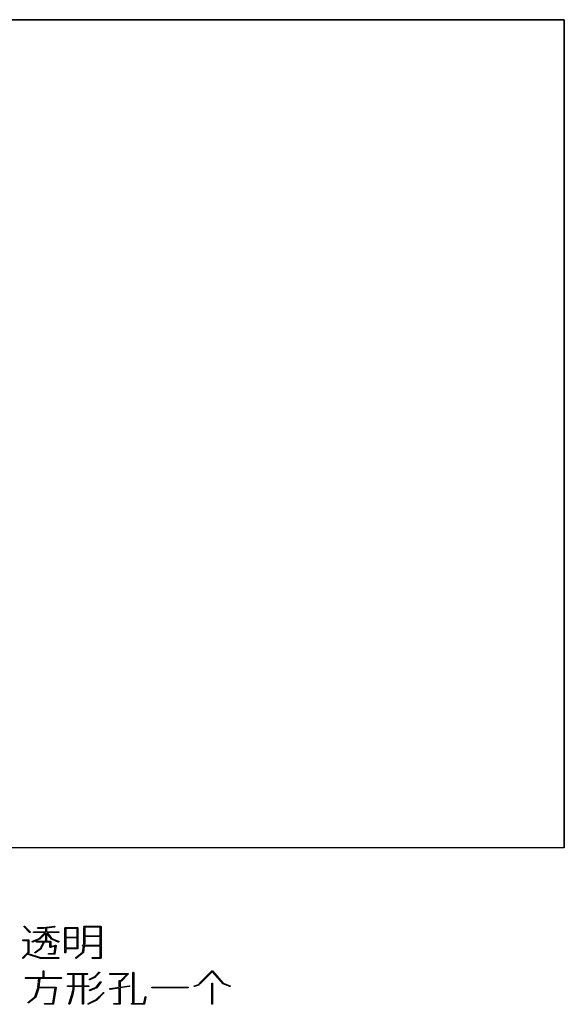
# Model space of a CAD drawing. Extents: x 20 to 216, y -192 to -20.
# Tile 11 of 11: x 121 to 216, y -192 to -20. Entities that reach past the tile are written whole.
import ezdxf

# ---------------------------------------------------------------- set-up
doc = ezdxf.new("R2010")
doc.units = 0
doc.layers.add('BLACK', color=7, linetype='CONTINUOUS')

msp = doc.modelspace()

# ---------------------------------------------------------------- linework, layer by layer
at = {"layer": 'BLACK', "linetype": 'CONTINUOUS'}
for p, q in [((20, -19.975), (216, -19.975)), ((215.975, -20.025), (20.025, -20.025)), ((215.975, -164.975), (215.975, -20.025)), ((216, -19.975), (216.009567, -19.976903)), ((216.009567, -19.976903), (216.023097, -19.990433)), ((216.023097, -19.990433), (216.025, -20)), ((216.025, -20), (216.025, -165)), ((216, -165.025), (20, -165.025)), ((20.025, -164.975), (215.975, -164.975)), ((216.009567, -165.023097), (216, -165.025)), ((216.023097, -165.009567), (216.009567, -165.023097)), ((216.025, -165), (216.023097, -165.009567)), ((121.463217, -178.839753), (121.474416, -178.812716)), ((121.463217, -178.869015), (121.463217, -178.839753)), ((121.474416, -178.896052), (121.463217, -178.869015)), ((121.474416, -178.812716), (121.495108, -178.792024)), ((121.483743, -178.907417), (121.474416, -178.896052)), ((122.436124, -179.859798), (121.483743, -178.907417)), ((121.495108, -178.792024), (121.522145, -178.780825)), ((121.522145, -178.780825), (121.551407, -178.780825)), ((121.551407, -178.780825), (121.578444, -178.792024)), ((121.578444, -178.792024), (121.589809, -178.801351)), ((121.589809, -178.801351), (122.54219, -179.753732)), ((123.84417, -179.077848), (123.855369, -179.050812)), ((123.84417, -179.107112), (123.84417, -179.077848)), ((123.855369, -179.134148), (123.84417, -179.107112)), ((123.855369, -179.050812), (123.876061, -179.03012)), ((123.876061, -179.15484), (123.855369, -179.134148)), ((123.876061, -179.03012), (123.903097, -179.018921)), ((123.903097, -179.166039), (123.876061, -179.15484)), ((123.903097, -179.018921), (123.917729, -179.01748)), ((123.917729, -179.16748), (123.903097, -179.166039)), ((123.917729, -179.01748), (124.865439, -179.01748)), ((124.87011, -179.16748), (123.917729, -179.16748)), ((124.865439, -179.01748), (126.765568, -178.779963)), ((124.874748, -179.167023), (124.87011, -179.16748)), ((124.879413, -179.166901), (124.874748, -179.167023)), ((125.2713, -179.117914), (124.879413, -179.166901)), ((125.2713, -179.731765), (125.2713, -179.117914)), ((126.784173, -178.928805), (125.4213, -179.099164)), ((125.4213, -179.099164), (125.4213, -179.731765)), ((126.765568, -178.779963), (126.780266, -178.779578)), ((126.780266, -178.779578), (126.808482, -178.787337)), ((126.798514, -178.92556), (126.784173, -178.928805)), ((126.823952, -178.911094), (126.798514, -178.92556)), ((126.808482, -178.787337), (126.831581, -178.805303)), ((126.841917, -178.887995), (126.823952, -178.911094)), ((126.831581, -178.805303), (126.846047, -178.830741)), ((126.849676, -178.859779), (126.841917, -178.887995)), ((126.846047, -178.830741), (126.849676, -178.859779)), ((128.604633, -179.09248), (128.606074, -179.077848)), ((128.604633, -183.378194), (128.604633, -179.09248)), ((128.606074, -179.077848), (128.617273, -179.050812)), ((128.617273, -179.050812), (128.637965, -179.03012)), ((128.637965, -179.03012), (128.665001, -179.018921)), ((128.665001, -179.018921), (128.679633, -179.01748)), ((128.679633, -179.01748), (130.82249, -179.01748)), ((130.74749, -179.16748), (128.754633, -179.16748)), ((128.754633, -179.16748), (128.754633, -180.684146)), ((130.74749, -180.684146), (130.74749, -179.16748)), ((130.82249, -179.01748), (130.837122, -179.018921)), ((130.837122, -179.018921), (130.864158, -179.03012)), ((130.864158, -179.03012), (130.88485, -179.050812)), ((130.88485, -179.050812), (130.896049, -179.077848)), ((130.896049, -179.077848), (130.89749, -179.09248)), ((130.89749, -179.09248), (130.89749, -182.663908)), ((131.937966, -179.09248), (131.939407, -179.077848)), ((131.937966, -181.706198), (131.937966, -179.09248)), ((131.939407, -178.839752), (131.950606, -178.812716)), ((131.939407, -178.869016), (131.939407, -178.839752)), ((131.950606, -178.896052), (131.939407, -178.869016)), ((131.939407, -179.077848), (131.950606, -179.050812)), ((131.950606, -178.812716), (131.971298, -178.792024)), ((131.971298, -178.916744), (131.950606, -178.896052)), ((131.950606, -179.050812), (131.971298, -179.03012)), ((131.971298, -178.792024), (131.998334, -178.780825)), ((131.998334, -178.927943), (131.971298, -178.916744)), ((131.971298, -179.03012), (131.998334, -179.018921)), ((131.998334, -178.780825), (132.012966, -178.779384)), ((132.012966, -178.929384), (131.998334, -178.927943)), ((131.998334, -179.018921), (132.027598, -179.018921)), ((132.012966, -178.779384), (134.870109, -178.779384)), ((134.795109, -178.929384), (132.012966, -178.929384)), ((132.027598, -179.018921), (132.054634, -179.03012)), ((132.054634, -179.03012), (132.075326, -179.050812)), ((132.075326, -179.050812), (132.086525, -179.077848)), ((132.086525, -179.077848), (132.087966, -179.09248)), ((132.087966, -179.09248), (132.087966, -180.446051)), ((134.795109, -180.446051), (134.795109, -178.929384)), ((134.870109, -178.779384), (134.884741, -178.780825)), ((134.884741, -178.780825), (134.911777, -178.792024)), ((134.911777, -178.792024), (134.932469, -178.812716)), ((134.932469, -178.812716), (134.943668, -178.839752)), ((134.943668, -178.839752), (134.945109, -178.854384)), ((134.945109, -178.854384), (134.945109, -184.330575)), ((122.447489, -179.869125), (122.436124, -179.859798)), ((122.474525, -179.880324), (122.447489, -179.869125)), ((122.503788, -179.880324), (122.474525, -179.880324)), ((122.530825, -179.869125), (122.503788, -179.880324)), ((122.551517, -179.848433), (122.530825, -179.869125)), ((122.54219, -179.753732), (122.551517, -179.765097)), ((122.551517, -179.765097), (122.562716, -179.792133)), ((122.562716, -179.821396), (122.551517, -179.848433)), ((122.562716, -179.792133), (122.562716, -179.821396)), ((122.937494, -181.403796), (124.113676, -180.933322)), ((124.183678, -181.066877), (122.993202, -181.543068)), ((123.129884, -179.792133), (123.141083, -179.765097)), ((123.129884, -179.821397), (123.129884, -179.792133)), ((123.141083, -179.848433), (123.129884, -179.821397)), ((123.141083, -179.765097), (123.161775, -179.744405)), ((123.161775, -179.869125), (123.141083, -179.848433)), ((123.161775, -179.744405), (123.188811, -179.733206)), ((123.188811, -179.880324), (123.161775, -179.869125)), ((123.188811, -179.733206), (123.203443, -179.731765)), ((123.203443, -179.881765), (123.188811, -179.880324)), ((123.203443, -179.731765), (125.2713, -179.731765)), ((125.165234, -179.881765), (123.203443, -179.881765)), ((124.113676, -180.933322), (125.165234, -179.881765)), ((124.196729, -181.060105), (124.183678, -181.066877)), ((124.197063, -181.059778), (124.196729, -181.060105)), ((124.197492, -181.059601), (124.197063, -181.059778)), ((124.208857, -181.050274), (124.197492, -181.059601)), ((125.2713, -179.987831), (124.208857, -181.050274)), ((125.2713, -181.235337), (125.2713, -179.987831)), ((125.4213, -179.731765), (127.489157, -179.731765)), ((126.240116, -181.044093), (125.4213, -180.020573)), ((125.4213, -180.020573), (125.4213, -181.235337)), ((127.489157, -179.881765), (125.502347, -179.881765)), ((125.502347, -179.881765), (126.344893, -180.934948)), ((126.250381, -181.054618), (126.240116, -181.044093)), ((126.254448, -181.056858), (126.250381, -181.054618)), ((126.257776, -181.060105), (126.254448, -181.056858)), ((126.270827, -181.066877), (126.257776, -181.060105)), ((127.461303, -181.543068), (126.270827, -181.066877)), ((126.344893, -180.934948), (127.517011, -181.403796)), ((127.489157, -179.731765), (127.503789, -179.733206)), ((127.503789, -179.880324), (127.489157, -179.881765)), ((127.503789, -179.733206), (127.530825, -179.744405)), ((127.530825, -179.869125), (127.503789, -179.880324)), ((127.530825, -179.744405), (127.551517, -179.765097)), ((127.551517, -179.848433), (127.530825, -179.869125)), ((127.551517, -179.765097), (127.562716, -179.792133)), ((127.562716, -179.821397), (127.551517, -179.848433)), ((127.562716, -179.792133), (127.562716, -179.821397)), ((128.754633, -180.684146), (130.74749, -180.684146)), ((130.74749, -180.834146), (128.754633, -180.834146)), ((128.754633, -180.834146), (128.754633, -182.588908)), ((130.74749, -182.588908), (130.74749, -180.834146)), ((132.087966, -180.446051), (134.795109, -180.446051)), ((134.795109, -180.596051), (132.087966, -180.596051)), ((132.087966, -180.596051), (132.087966, -181.711527)), ((134.795109, -182.112718), (134.795109, -180.596051)), ((121.225122, -181.220705), (121.236321, -181.193669)), ((121.225122, -181.249969), (121.225122, -181.220705)), ((121.236321, -181.277005), (121.225122, -181.249969)), ((121.236321, -181.193669), (121.257013, -181.172977)), ((121.257013, -181.297697), (121.236321, -181.277005)), ((121.257013, -181.172977), (121.284049, -181.161778)), ((121.284049, -181.308896), (121.257013, -181.297697)), ((121.284049, -181.161778), (121.298681, -181.160337)), ((121.298681, -181.310337), (121.284049, -181.308896)), ((121.298681, -181.160337), (122.251062, -181.160337)), ((122.176062, -181.310337), (121.298681, -181.310337)), ((122.176062, -183.347128), (122.176062, -181.310337)), ((122.251062, -181.160337), (122.265694, -181.161778)), ((122.265694, -181.161778), (122.29273, -181.172977)), ((122.29273, -181.172977), (122.313422, -181.193669)), ((122.313422, -181.193669), (122.324621, -181.220705)), ((122.324621, -181.220705), (122.326062, -181.235337)), ((122.326062, -181.235337), (122.326062, -183.378194)), ((122.891616, -181.487166), (122.891973, -181.457904)), ((122.902484, -181.514337), (122.891616, -181.487166)), ((122.891973, -181.457904), (122.9035, -181.431007)), ((122.922923, -181.53528), (122.902484, -181.514337)), ((122.9035, -181.431007), (122.924443, -181.410568)), ((122.94982, -181.546807), (122.922923, -181.53528)), ((122.924443, -181.410568), (122.937494, -181.403796)), ((122.979082, -181.547164), (122.94982, -181.546807)), ((122.993202, -181.543068), (122.979082, -181.547164)), ((123.396538, -183.318194), (124.334755, -182.61453)), ((124.438919, -182.723908), (123.486538, -183.438194)), ((123.606074, -181.4588), (123.617273, -181.431764)), ((123.606074, -181.488064), (123.606074, -181.4588)), ((123.617273, -181.5151), (123.606074, -181.488064)), ((123.617273, -181.431764), (123.637965, -181.411072)), ((123.637965, -181.535792), (123.617273, -181.5151)), ((123.637965, -181.411072), (123.665001, -181.399873)), ((123.665001, -181.546991), (123.637965, -181.535792)), ((123.665001, -181.399873), (123.679633, -181.398432)), ((123.679633, -181.548432), (123.665001, -181.546991)), ((123.679633, -181.398432), (126.060586, -181.398432)), ((125.985586, -181.548432), (123.679633, -181.548432)), ((124.334755, -182.61453), (124.803028, -181.677986)), ((124.44976, -182.713976), (124.438919, -182.723908)), ((124.451132, -182.711658), (124.44976, -182.713976)), ((124.453169, -182.709892), (124.451132, -182.711658)), ((124.461001, -182.697449), (124.453169, -182.709892)), ((124.937192, -181.745068), (124.461001, -182.697449)), ((124.803028, -181.677986), (124.810861, -181.665543)), ((124.810861, -181.665543), (124.832968, -181.646369)), ((124.832968, -181.646369), (124.860729, -181.637116)), ((124.860729, -181.637116), (124.88992, -181.63919)), ((124.88992, -181.63919), (124.916094, -181.652277)), ((124.916094, -181.652277), (124.935267, -181.674385)), ((124.935267, -181.674385), (124.944521, -181.702146)), ((124.942447, -181.731336), (124.937192, -181.745068)), ((124.944521, -181.702146), (124.942447, -181.731336)), ((125.272741, -181.249969), (125.2713, -181.235337)), ((125.28394, -181.277005), (125.272741, -181.249969)), ((125.304632, -181.297697), (125.28394, -181.277005)), ((125.331668, -181.308896), (125.304632, -181.297697)), ((125.360932, -181.308896), (125.331668, -181.308896)), ((125.387968, -181.297697), (125.360932, -181.308896)), ((125.40866, -181.277005), (125.387968, -181.297697)), ((125.419859, -181.249969), (125.40866, -181.277005)), ((125.4213, -181.235337), (125.419859, -181.249969)), ((125.985586, -182.425813), (125.985586, -181.548432)), ((125.985837, -182.428366), (125.985586, -182.425813)), ((125.985675, -182.429459), (125.985837, -182.428366)), ((125.98612, -182.431241), (125.985675, -182.429459)), ((125.987027, -182.440445), (125.98612, -182.431241)), ((125.990543, -182.448934), (125.987027, -182.440445)), ((125.992772, -182.457849), (125.990543, -182.448934)), ((125.996092, -182.462329), (125.992772, -182.457849)), ((125.998226, -182.467481), (125.996092, -182.462329)), ((126.004724, -182.473979), (125.998226, -182.467481)), ((126.010194, -182.481361), (126.004724, -182.473979)), ((126.014974, -182.484229), (126.010194, -182.481361)), ((126.018918, -182.488173), (126.014974, -182.484229)), ((126.027409, -182.49169), (126.018918, -182.488173)), ((126.035287, -182.496417), (126.027409, -182.49169)), ((126.0408, -182.497237), (126.035287, -182.496417)), ((126.045954, -182.499372), (126.0408, -182.497237)), ((126.055146, -182.499372), (126.045954, -182.499372)), ((126.064232, -182.500724), (126.055146, -182.499372)), ((126.060586, -181.398432), (126.075218, -181.399873)), ((126.073378, -182.499372), (126.064232, -182.500724)), ((126.075218, -182.499372), (126.073378, -182.499372)), ((126.075218, -181.399873), (126.102254, -181.411072)), ((126.076239, -182.498949), (126.075218, -182.499372)), ((126.078776, -182.498574), (126.076239, -182.498949)), ((126.920181, -182.288222), (126.078776, -182.498574)), ((126.102254, -181.411072), (126.122946, -181.431764)), ((126.122946, -181.431764), (126.134145, -181.4588)), ((126.134145, -181.4588), (126.135586, -181.473432)), ((126.135586, -181.473432), (126.135586, -182.329754)), ((126.135586, -182.329754), (126.994777, -182.114957)), ((126.711336, -183.541289), (126.920181, -182.288222)), ((127.086946, -182.200048), (126.848851, -183.628619)), ((126.994777, -182.114957), (127.009322, -182.112806)), ((127.009322, -182.112806), (127.009982, -182.112904)), ((127.009982, -182.112904), (127.010627, -182.112755)), ((127.010627, -182.112755), (127.024378, -182.115046)), ((127.024378, -182.115046), (127.038267, -182.117114)), ((127.038267, -182.117114), (127.038838, -182.117456)), ((127.038838, -182.117456), (127.039493, -182.117566)), ((127.039493, -182.117566), (127.051347, -182.124962)), ((127.051347, -182.124962), (127.063359, -182.13217)), ((127.063359, -182.13217), (127.063755, -182.132704)), ((127.063755, -182.132704), (127.06432, -182.133057)), ((127.06432, -182.133057), (127.072452, -182.144442)), ((127.072452, -182.144442), (127.080781, -182.155682)), ((127.080781, -182.155682), (127.080942, -182.156327)), ((127.080942, -182.156327), (127.081329, -182.156869)), ((127.081329, -182.156869), (127.084482, -182.170485)), ((127.084482, -182.170485), (127.087879, -182.184072)), ((127.087931, -182.185379), (127.086946, -182.200048)), ((127.087879, -182.184072), (127.08778, -182.18473)), ((127.08778, -182.18473), (127.087931, -182.185379)), ((127.475423, -181.547164), (127.461303, -181.543068)), ((127.504685, -181.546807), (127.475423, -181.547164)), ((127.531582, -181.53528), (127.504685, -181.546807)), ((127.517011, -181.403796), (127.530062, -181.410568)), ((127.530062, -181.410568), (127.551005, -181.431007)), ((127.552021, -181.514337), (127.531582, -181.53528)), ((127.551005, -181.431007), (127.562532, -181.457904)), ((127.562889, -181.487166), (127.552021, -181.514337)), ((127.562532, -181.457904), (127.562889, -181.487166)), ((128.754633, -182.588908), (130.74749, -182.588908)), ((130.82249, -182.738908), (128.754633, -182.738908)), ((128.754633, -182.738908), (128.754633, -183.378194)), ((130.837122, -182.737467), (130.82249, -182.738908)), ((130.864158, -182.726268), (130.837122, -182.737467)), ((130.88485, -182.705576), (130.864158, -182.726268)), ((130.896049, -182.67854), (130.88485, -182.705576)), ((130.89749, -182.663908), (130.896049, -182.678539)), ((130.896049, -182.678539), (130.896049, -182.67854)), ((131.701312, -182.173086), (131.712511, -182.14605)), ((131.701312, -182.20235), (131.701312, -182.173086)), ((131.712511, -182.229386), (131.701312, -182.20235)), ((131.704825, -183.338183), (131.858463, -182.262718)), ((131.712511, -182.14605), (131.733203, -182.125358)), ((131.733203, -182.250078), (131.712511, -182.229386)), ((131.733203, -182.125358), (131.760239, -182.114159)), ((131.760239, -182.261277), (131.733203, -182.250078)), ((131.760239, -182.114159), (131.774871, -182.112718)), ((131.774871, -182.262718), (131.760239, -182.261277)), ((131.774871, -182.112718), (131.879892, -182.112718)), ((131.858463, -182.262718), (131.774871, -182.262718)), ((132.009986, -182.262718), (131.849117, -183.388801)), ((131.879892, -182.112718), (131.937966, -181.706198)), ((134.795109, -182.262718), (132.009986, -182.262718)), ((132.087212, -181.722133), (132.031414, -182.112718)), ((132.031414, -182.112718), (134.795109, -182.112718)), ((132.087444, -181.716822), (132.087212, -181.722133)), ((132.087966, -181.711527), (132.087444, -181.716822)), ((134.795109, -184.255575), (134.795109, -182.262718)), ((121.225122, -184.315944), (121.236321, -184.288907)), ((121.225122, -184.345206), (121.225122, -184.315944)), ((121.236321, -184.372243), (121.225122, -184.345206)), ((121.236321, -184.288907), (121.245648, -184.277542)), ((121.257013, -184.392935), (121.236321, -184.372243)), ((121.245648, -184.277542), (122.176062, -183.347128)), ((121.28405, -184.404134), (121.257013, -184.392935)), ((121.313312, -184.404134), (121.28405, -184.404134)), ((121.340349, -184.392935), (121.313312, -184.404134)), ((121.351714, -184.383608), (121.340349, -184.392935)), ((122.034323, -183.700998), (121.351714, -184.383608)), ((124.372368, -184.402412), (122.034323, -183.700998)), ((122.304095, -183.431227), (122.154788, -183.580533)), ((122.154788, -183.580533), (124.404927, -184.255575)), ((122.313422, -183.419862), (122.304095, -183.431227)), ((122.324621, -183.392826), (122.313422, -183.419862)), ((122.326062, -183.378194), (122.324621, -183.392825)), ((122.324621, -183.392825), (122.324621, -183.392826)), ((123.366649, -183.382276), (123.370788, -183.353307)), ((123.373912, -183.410624), (123.366649, -183.382276)), ((123.370788, -183.353307), (123.385697, -183.328126)), ((123.39147, -183.434035), (123.373912, -183.410624)), ((123.385697, -183.328126), (123.396538, -183.318194)), ((123.416651, -183.448944), (123.39147, -183.434035)), ((123.44562, -183.453083), (123.416651, -183.448944)), ((123.473968, -183.44582), (123.44562, -183.453083)), ((123.486538, -183.438194), (123.473968, -183.44582)), ((124.377603, -184.403436), (124.372368, -184.402412)), ((124.379287, -184.404134), (124.377603, -184.403436)), ((124.383069, -184.404506), (124.379287, -184.404134)), ((124.386797, -184.405236), (124.383069, -184.404506)), ((124.388608, -184.405051), (124.386797, -184.405236)), ((124.393919, -184.405575), (124.388608, -184.405051)), ((127.489157, -184.405575), (124.393919, -184.405575)), ((124.404927, -184.255575), (127.489157, -184.255575)), ((125.748932, -183.601657), (125.760131, -183.574621)), ((125.748932, -183.630921), (125.748932, -183.601657)), ((125.760131, -183.657957), (125.748932, -183.630921)), ((125.760131, -183.574621), (125.780823, -183.553929)), ((125.780823, -183.678649), (125.760131, -183.657957)), ((125.780823, -183.553929), (125.807859, -183.54273)), ((125.807859, -183.689848), (125.780823, -183.678649)), ((125.807859, -183.54273), (125.822491, -183.541289)), ((125.822491, -183.691289), (125.807859, -183.689848)), ((125.822491, -183.541289), (126.711336, -183.541289)), ((126.774871, -183.691289), (125.822491, -183.691289)), ((126.776477, -183.69113), (126.774871, -183.691289)), ((126.777211, -183.691253), (126.776477, -183.69113)), ((126.778672, -183.690914), (126.777211, -183.691253)), ((126.789503, -183.689848), (126.778672, -183.690914)), ((126.797395, -183.686578), (126.789503, -183.689848)), ((126.80572, -183.684651), (126.797395, -183.686578)), ((126.810786, -183.681031), (126.80572, -183.684651)), ((126.816539, -183.678649), (126.810786, -183.681031)), ((126.82258, -183.672607), (126.816539, -183.678649)), ((126.829532, -183.667642), (126.82258, -183.672607)), ((126.832827, -183.66236), (126.829532, -183.667642)), ((126.837231, -183.657957), (126.832827, -183.66236)), ((126.8405, -183.650064), (126.837231, -183.657957)), ((126.845024, -183.642815), (126.8405, -183.650064)), ((126.847858, -183.6323), (126.845024, -183.642815)), ((126.84843, -183.630921), (126.847858, -183.6323)), ((126.848851, -183.628619), (126.84843, -183.63018)), ((126.84843, -183.63018), (126.84843, -183.630921)), ((127.489157, -184.255575), (127.503789, -184.257016)), ((127.503789, -184.404134), (127.489157, -184.405575)), ((127.503789, -184.257016), (127.530825, -184.268215)), ((127.530825, -184.392935), (127.503789, -184.404134)), ((127.530825, -184.268215), (127.551517, -184.288907)), ((127.551517, -184.372243), (127.530825, -184.392935)), ((127.551517, -184.288907), (127.562716, -184.315943)), ((127.562716, -184.345207), (127.551517, -184.372243)), ((127.562716, -184.315943), (127.562716, -184.345207)), ((128.606074, -183.392826), (128.604633, -183.378194)), ((128.617273, -183.419862), (128.606074, -183.392826)), ((128.637965, -183.440554), (128.617273, -183.419862)), ((128.665001, -183.451753), (128.637965, -183.440554)), ((128.694265, -183.451753), (128.665001, -183.451753)), ((128.721301, -183.440554), (128.694265, -183.451753)), ((128.741993, -183.419862), (128.721301, -183.440554)), ((128.753192, -183.392826), (128.741993, -183.419862)), ((128.754633, -183.378194), (128.753192, -183.392826)), ((130.50967, -184.336994), (130.512902, -184.30791)), ((130.517815, -184.365101), (130.50967, -184.336994)), ((130.512902, -184.30791), (130.527017, -184.282276)), ((130.536096, -184.387953), (130.517815, -184.365101)), ((130.527017, -184.282276), (130.537543, -184.27201)), ((130.56173, -184.402068), (130.536096, -184.387953)), ((130.537543, -184.27201), (131.704825, -183.338183)), ((130.590814, -184.4053), (130.56173, -184.402068)), ((130.618921, -184.397155), (130.590814, -184.4053)), ((130.631247, -184.38914), (130.618921, -184.397155)), ((131.821723, -183.436759), (130.631247, -184.38914)), ((131.829513, -183.42916), (131.821723, -183.436759)), ((131.830712, -183.428262), (131.829513, -183.42916)), ((131.83109, -183.427623), (131.830712, -183.428262)), ((131.832248, -183.426494), (131.83109, -183.427623)), ((131.838747, -183.41469), (131.832248, -183.426494)), ((131.845621, -183.403082), (131.838747, -183.41469)), ((131.846006, -183.401509), (131.845621, -183.403082)), ((131.846364, -183.400859), (131.846006, -183.401509)), ((131.846529, -183.399371), (131.846364, -183.400859)), ((131.849117, -183.388801), (131.846529, -183.399371)), ((133.367979, -184.315943), (133.379178, -184.288907)), ((133.367979, -184.345207), (133.367979, -184.315943)), ((133.379178, -184.372243), (133.367979, -184.345207)), ((133.379178, -184.288907), (133.39987, -184.268215)), ((133.39987, -184.392935), (133.379178, -184.372243)), ((133.39987, -184.268215), (133.426906, -184.257016)), ((133.426906, -184.404134), (133.39987, -184.392935)), ((133.426906, -184.257016), (133.441538, -184.255575)), ((133.441538, -184.405575), (133.426906, -184.404134)), ((133.441538, -184.255575), (134.795109, -184.255575)), ((134.870109, -184.405575), (133.441538, -184.405575)), ((134.884741, -184.404134), (134.870109, -184.405575)), ((134.911777, -184.392935), (134.884741, -184.404134)), ((134.932469, -184.372243), (134.911777, -184.392935)), ((134.943668, -184.345207), (134.932469, -184.372243)), ((134.945109, -184.330575), (134.943668, -184.345206)), ((134.943668, -184.345206), (134.943668, -184.345207)), ((121.701313, -187.841853), (121.712512, -187.814817)), ((121.701313, -187.871117), (121.701313, -187.841853)), ((121.712512, -187.898153), (121.701313, -187.871117)), ((121.712512, -187.814817), (121.733204, -187.794125)), ((121.733204, -187.918845), (121.712512, -187.898153)), ((121.733204, -187.794125), (121.76024, -187.782926)), ((121.76024, -187.930044), (121.733204, -187.918845)), ((121.76024, -187.782926), (121.774872, -187.781485)), ((121.774872, -187.931485), (121.76024, -187.930044)), ((121.774872, -187.781485), (124.79511, -187.781485)), ((124.070865, -187.931485), (121.774872, -187.931485)), ((123.8799, -189.459201), (124.070865, -187.931485)), ((124.222033, -187.931485), (124.03245, -189.448152)), ((127.965348, -187.931485), (124.222033, -187.931485)), ((124.79511, -186.666009), (124.796551, -186.651377)), ((124.79511, -187.781485), (124.79511, -186.666009)), ((124.796551, -186.651377), (124.80775, -186.624341)), ((124.80775, -186.624341), (124.828442, -186.603649)), ((124.828442, -186.603649), (124.855478, -186.59245)), ((124.855478, -186.59245), (124.884742, -186.59245)), ((124.884742, -186.59245), (124.911778, -186.603649)), ((124.911778, -186.603649), (124.93247, -186.624341)), ((124.93247, -186.624341), (124.943669, -186.651377)), ((124.943669, -186.651377), (124.94511, -186.666009)), ((124.94511, -186.666009), (124.94511, -187.781485)), ((124.94511, -187.781485), (127.965348, -187.781485)), ((127.965348, -187.781485), (127.97998, -187.782926)), ((127.97998, -187.930044), (127.965348, -187.931485)), ((127.97998, -187.782926), (128.007016, -187.794125)), ((128.007016, -187.918845), (127.97998, -187.930044)), ((128.007016, -187.794125), (128.027708, -187.814817)), ((128.027708, -187.898153), (128.007016, -187.918845)), ((128.027708, -187.814817), (128.038907, -187.841853)), ((128.038907, -187.871117), (128.027708, -187.898153)), ((128.038907, -187.841853), (128.038907, -187.871117)), ((129.082265, -187.127568), (129.093464, -187.100532)), ((129.082265, -187.156832), (129.082265, -187.127568)), ((129.093464, -187.183868), (129.082265, -187.156832)), ((129.093464, -187.100532), (129.114156, -187.07984)), ((129.114156, -187.20456), (129.093464, -187.183868)), ((129.114156, -187.07984), (129.141192, -187.068641)), ((129.141192, -187.215759), (129.114156, -187.20456)), ((129.141192, -187.068641), (129.155824, -187.0672)), ((129.155824, -187.2172), (129.141192, -187.215759)), ((129.155824, -187.0672), (132.489157, -187.0672)), ((130.033205, -187.2172), (129.155824, -187.2172)), ((130.033205, -189.210057), (130.033205, -187.2172)), ((131.699872, -187.2172), (130.183205, -187.2172)), ((130.183205, -187.2172), (130.183205, -189.210057)), ((131.699872, -189.210057), (131.699872, -187.2172)), ((132.489157, -187.2172), (131.849872, -187.2172)), ((131.849872, -187.2172), (131.849872, -189.210057)), ((132.489157, -187.0672), (132.503789, -187.068641)), ((132.503789, -187.215759), (132.489157, -187.2172)), ((132.503789, -187.068641), (132.530825, -187.07984)), ((132.530825, -187.20456), (132.503789, -187.215759)), ((132.530825, -187.07984), (132.551517, -187.100532)), ((132.551517, -187.183868), (132.530825, -187.20456)), ((132.551517, -187.100532), (132.562716, -187.127568)), ((132.562716, -187.156832), (132.551517, -187.183868)), ((132.562716, -187.127568), (132.562716, -187.156832)), ((132.931807, -188.027498), (133.873301, -187.556751)), ((133.95127, -187.685472), (132.998889, -188.161662)), ((133.873301, -187.556751), (134.578981, -186.851071)), ((133.957569, -187.681507), (133.95127, -187.685472)), ((133.959397, -187.68075), (133.957569, -187.681507)), ((133.961453, -187.679061), (133.959397, -187.68075)), ((133.963713, -187.67764), (133.961453, -187.679061)), ((133.965012, -187.676141), (133.963713, -187.67764)), ((133.970762, -187.671423), (133.965012, -187.676141)), ((134.685047, -186.957137), (133.970762, -187.671423)), ((134.578981, -186.851071), (134.590346, -186.841744)), ((134.590346, -186.841744), (134.617382, -186.830545)), ((134.617382, -186.830545), (134.646645, -186.830545)), ((134.646645, -186.830545), (134.673681, -186.841744)), ((134.673681, -186.841744), (134.694374, -186.862436)), ((134.694374, -186.945772), (134.685047, -186.957137)), ((134.694374, -186.862436), (134.705573, -186.889473)), ((134.705573, -186.918736), (134.694374, -186.945772)), ((134.705573, -186.889473), (134.705573, -186.918736)), ((136.463217, -187.127568), (136.474416, -187.100532)), ((136.463217, -187.156832), (136.463217, -187.127568)), ((136.474416, -187.183868), (136.463217, -187.156832)), ((136.474416, -187.100532), (136.495108, -187.07984)), ((136.495108, -187.20456), (136.474416, -187.183868)), ((136.495108, -187.07984), (136.522144, -187.068641)), ((136.522144, -187.215759), (136.495108, -187.20456)), ((136.522144, -187.068641), (136.536776, -187.0672)), ((136.536776, -187.2172), (136.522144, -187.215759)), ((136.536776, -187.0672), (139.632014, -187.0672)), ((139.450948, -187.2172), (136.536776, -187.2172)), ((138.388505, -188.279643), (139.450948, -187.2172)), ((139.685047, -187.195233), (138.494571, -188.385709)), ((139.632014, -187.0672), (139.646646, -187.068641)), ((139.646646, -187.068641), (139.673682, -187.07984)), ((139.673682, -187.07984), (139.694374, -187.100532)), ((139.694374, -187.183868), (139.685047, -187.195233)), ((139.694374, -187.100532), (139.694374, -187.100533)), ((139.694374, -187.100533), (139.705573, -187.127569)), ((139.705573, -187.156832), (139.694374, -187.183868)), ((139.705573, -187.127569), (139.705573, -187.156832)), ((140.509395, -186.904104), (140.510836, -186.889472)), ((140.509395, -192.1422), (140.509395, -186.904104)), ((140.510836, -186.889472), (140.522035, -186.862436)), ((140.522035, -186.862436), (140.542727, -186.841744)), ((140.542727, -186.841744), (140.569763, -186.830545)), ((140.569763, -186.830545), (140.599027, -186.830545)), ((140.599027, -186.830545), (140.626063, -186.841744)), ((140.626063, -186.841744), (140.646755, -186.862436)), ((140.646755, -186.862436), (140.657954, -186.889472)), ((140.657954, -186.889472), (140.659395, -186.904104)), ((140.659395, -186.904104), (140.659395, -192.1422)), ((152.198028, -188.755833), (154.340885, -186.612976)), ((154.390706, -186.775286), (152.304094, -188.861899)), ((154.340885, -186.612976), (154.35225, -186.603649)), ((154.35225, -186.603649), (154.354312, -186.602794)), ((154.354312, -186.602794), (154.355984, -186.601309)), ((154.355984, -186.601309), (154.367768, -186.59722)), ((154.367768, -186.59722), (154.379286, -186.59245)), ((154.379286, -186.59245), (154.381521, -186.59245)), ((154.381521, -186.59245), (154.383631, -186.591718)), ((154.383631, -186.591718), (154.396078, -186.59245)), ((156.242624, -188.858693), (154.390706, -186.775286)), ((154.396078, -186.59245), (154.408549, -186.59245)), ((154.408549, -186.59245), (154.410612, -186.593304)), ((154.410612, -186.593304), (154.412844, -186.593436)), ((154.412844, -186.593436), (154.424074, -186.59888)), ((154.424074, -186.59888), (154.435585, -186.603649)), ((154.435585, -186.603649), (154.437163, -186.605227)), ((154.437163, -186.605227), (154.439176, -186.606203)), ((154.439176, -186.606203), (154.449974, -186.616182)), ((154.449974, -186.616182), (156.342974, -188.745806)), ((123.84417, -189.50852), (123.855369, -189.481484)), ((123.84417, -189.537784), (123.84417, -189.50852)), ((123.855369, -189.56482), (123.84417, -189.537784)), ((123.844228, -189.744577), (123.865439, -189.57489)), ((123.855369, -189.481484), (123.876061, -189.460792)), ((123.865439, -189.57489), (123.855369, -189.56482)), ((123.876061, -189.460792), (123.8799, -189.459201)), ((124.0137, -189.598152), (123.99215, -189.77055)), ((126.924433, -189.598152), (124.0137, -189.598152)), ((124.03245, -189.448152), (127.012967, -189.448152)), ((126.473242, -192.305295), (126.924433, -189.598152)), ((127.086947, -189.535482), (126.610757, -192.392625)), ((127.012967, -189.448152), (127.027599, -189.449593)), ((127.027599, -189.449593), (127.033349, -189.451975)), ((127.033349, -189.451975), (127.039493, -189.452999)), ((127.039493, -189.452999), (127.046744, -189.457523)), ((127.046744, -189.457523), (127.054635, -189.460792)), ((127.054635, -189.460792), (127.059036, -189.465193)), ((127.059036, -189.465193), (127.06432, -189.46849)), ((127.06432, -189.46849), (127.069287, -189.475444)), ((127.069287, -189.475444), (127.075327, -189.481484)), ((127.075327, -189.481484), (127.077709, -189.487235)), ((127.077709, -189.487235), (127.081329, -189.492303)), ((127.081329, -189.492303), (127.083256, -189.500627)), ((127.083256, -189.500627), (127.086526, -189.50852)), ((127.086526, -189.50852), (127.086526, -189.514744)), ((127.086526, -189.514744), (127.087931, -189.520812)), ((127.087931, -189.520812), (127.086947, -189.535482)), ((129.082265, -189.270425), (129.093464, -189.243389)), ((129.082265, -189.299689), (129.082265, -189.270425)), ((129.093464, -189.326725), (129.082265, -189.299689)), ((129.093464, -189.243389), (129.114156, -189.222697)), ((129.114156, -189.347417), (129.093464, -189.326725)), ((129.114156, -189.222697), (129.141192, -189.211498)), ((129.141192, -189.358616), (129.114156, -189.347417)), ((129.141192, -189.211498), (129.155824, -189.210057)), ((129.155824, -189.360057), (129.141192, -189.358616)), ((129.155824, -189.210057), (130.033205, -189.210057)), ((130.033205, -189.360057), (129.155824, -189.360057)), ((130.033205, -189.753818), (130.033205, -189.360057)), ((130.183205, -189.210057), (131.699872, -189.210057)), ((131.699872, -189.360057), (130.183205, -189.360057)), ((130.183205, -189.360057), (130.183205, -189.761247)), ((131.699872, -192.380295), (131.699872, -189.360057)), ((131.849872, -189.210057), (132.727253, -189.210057)), ((132.727253, -189.360057), (131.849872, -189.360057)), ((131.849872, -189.360057), (131.849872, -192.380295)), ((132.727253, -189.210057), (132.741885, -189.211498)), ((132.741885, -189.358616), (132.727253, -189.360057)), ((132.741885, -189.211498), (132.768921, -189.222697)), ((132.768921, -189.347417), (132.741885, -189.358616)), ((132.768921, -189.222697), (132.789613, -189.243389)), ((132.789613, -189.326725), (132.768921, -189.347417)), ((132.789613, -189.243389), (132.800812, -189.270425)), ((132.800812, -189.299689), (132.789613, -189.326725)), ((132.800812, -189.270425), (132.800812, -189.299689)), ((132.890937, -188.085199), (132.900191, -188.057438)), ((132.893011, -188.114389), (132.890937, -188.085199)), ((132.906098, -188.140564), (132.893011, -188.114389)), ((132.900191, -188.057438), (132.919364, -188.03533)), ((132.928206, -188.159737), (132.906098, -188.140564)), ((132.919364, -188.03533), (132.931807, -188.027498)), ((132.955967, -188.168991), (132.928206, -188.159737)), ((132.937494, -189.929706), (134.108442, -189.461326)), ((132.985157, -188.166917), (132.955967, -188.168991)), ((132.998889, -188.161662), (132.985157, -188.166917)), ((134.183679, -189.592788), (132.993202, -190.068978)), ((134.108442, -189.461326), (134.81011, -188.525771)), ((134.196729, -189.586016), (134.183679, -189.592788)), ((134.200891, -189.581953), (134.196729, -189.586016)), ((134.205892, -189.578993), (134.200891, -189.581953)), ((134.215824, -189.568152), (134.205892, -189.578993)), ((134.93011, -188.615771), (134.215824, -189.568152)), ((134.81011, -188.525771), (134.820042, -188.51493)), ((134.820042, -188.51493), (134.845223, -188.500021)), ((134.845223, -188.500021), (134.874191, -188.495883)), ((134.874191, -188.495883), (134.90254, -188.503145)), ((134.90254, -188.503145), (134.925951, -188.520703)), ((134.925951, -188.520703), (134.94086, -188.545884)), ((134.937736, -188.603201), (134.93011, -188.615771)), ((134.944999, -188.574853), (134.937736, -188.603201)), ((134.94086, -188.545884), (134.944999, -188.574853)), ((136.46915, -189.728817), (136.486708, -189.705406)), ((136.486708, -189.705406), (136.511888, -189.690497)), ((136.511888, -189.690497), (136.526169, -189.687001)), ((136.526169, -189.687001), (138.128443, -189.458104)), ((138.128443, -189.609627), (136.547383, -189.835493)), ((138.128443, -188.332676), (138.129884, -188.318044)), ((138.128443, -189.458104), (138.128443, -188.332676)), ((138.128443, -192.305295), (138.128443, -189.609627)), ((138.129884, -188.318044), (138.141083, -188.291008)), ((138.141083, -188.291008), (138.161775, -188.270316)), ((138.161775, -188.270316), (138.188811, -188.259117)), ((138.188811, -188.259117), (138.218075, -188.259117)), ((138.218075, -188.259117), (138.245111, -188.270316)), ((138.245111, -188.270316), (138.265803, -188.291008)), ((138.265803, -188.291008), (138.277002, -188.318044)), ((138.277002, -188.318044), (138.278443, -188.332676)), ((138.278443, -188.332676), (138.278443, -189.436676)), ((138.278443, -189.436676), (139.859503, -189.210811)), ((139.880716, -189.359303), (138.278443, -189.588198)), ((138.278443, -189.588198), (138.278443, -192.380295)), ((138.367979, -188.318045), (138.379178, -188.291008)), ((138.367979, -188.347307), (138.367979, -188.318045)), ((138.379178, -188.374344), (138.367979, -188.347307)), ((138.379178, -188.291008), (138.388505, -188.279643)), ((138.39987, -188.395036), (138.379178, -188.374344)), ((138.426907, -188.406235), (138.39987, -188.395036)), ((138.456169, -188.406235), (138.426907, -188.406235)), ((138.483206, -188.395036), (138.456169, -188.406235)), ((138.494571, -188.385709), (138.483206, -188.395036)), ((139.859503, -189.210811), (139.874191, -189.210168)), ((139.874191, -189.210168), (139.902539, -189.217431)), ((139.894997, -189.355807), (139.880716, -189.359303)), ((139.920177, -189.340897), (139.894997, -189.355807)), ((139.902539, -189.217431), (139.92595, -189.234989)), ((139.937735, -189.317487), (139.920177, -189.340897)), ((139.92595, -189.234989), (139.94086, -189.260169)), ((139.944998, -189.289139), (139.937735, -189.317487)), ((139.94086, -189.260169), (139.944998, -189.289139)), ((143.844169, -189.50852), (143.855368, -189.481484)), ((143.844169, -189.537784), (143.844169, -189.50852)), ((143.855368, -189.56482), (143.844169, -189.537784)), ((143.855368, -189.481484), (143.87606, -189.460792)), ((143.87606, -189.585512), (143.855368, -189.56482)), ((143.87606, -189.460792), (143.903096, -189.449593)), ((143.903096, -189.596711), (143.87606, -189.585512)), ((143.903096, -189.449593), (143.917728, -189.448152)), ((143.917728, -189.598152), (143.903096, -189.596711)), ((143.917728, -189.448152), (150.108204, -189.448152)), ((150.108204, -189.598152), (143.917728, -189.598152)), ((150.108204, -189.448152), (150.122836, -189.449593)), ((150.122836, -189.596711), (150.108204, -189.598152)), ((150.122836, -189.449593), (150.149872, -189.460792)), ((150.149872, -189.585512), (150.122836, -189.596711)), ((150.149872, -189.460792), (150.170564, -189.481484)), ((150.170564, -189.56482), (150.149872, -189.585512)), ((150.170564, -189.481484), (150.181763, -189.50852)), ((150.181763, -189.537784), (150.170564, -189.56482)), ((150.181763, -189.50852), (150.181763, -189.537784)), ((151.224269, -189.294437), (151.226344, -189.265247)), ((151.233523, -189.3222), (151.224269, -189.294437)), ((151.226344, -189.265247), (151.23943, -189.239074)), ((151.252697, -189.344307), (151.233523, -189.3222)), ((151.23943, -189.239074), (151.261537, -189.2199)), ((151.27887, -189.357393), (151.252697, -189.344307)), ((151.261537, -189.2199), (151.274963, -189.213906)), ((151.274963, -189.213906), (151.989249, -188.97581)), ((151.30806, -189.359468), (151.27887, -189.357393)), ((151.322397, -189.356208), (151.30806, -189.359468)), ((152.036683, -189.118112), (151.322397, -189.356208)), ((151.989249, -188.97581), (152.003586, -188.97255)), ((152.003586, -188.97255), (152.032776, -188.974624)), ((152.032776, -188.974624), (152.058949, -188.987711)), ((152.050109, -189.112118), (152.036683, -189.118112)), ((152.072216, -189.092944), (152.050109, -189.112118)), ((152.058949, -188.987711), (152.078123, -189.009818)), ((152.085303, -189.066771), (152.072216, -189.092944)), ((152.078123, -189.009818), (152.087377, -189.037581)), ((152.087377, -189.037581), (152.085303, -189.066771)), ((152.177502, -188.794235), (152.188701, -188.767198)), ((152.177502, -188.823497), (152.177502, -188.794235)), ((152.188701, -188.850534), (152.177502, -188.823497)), ((152.188701, -188.767198), (152.198028, -188.755833)), ((152.209393, -188.871226), (152.188701, -188.850534)), ((152.23643, -188.882425), (152.209393, -188.871226)), ((152.265692, -188.882425), (152.23643, -188.882425)), ((152.292729, -188.871226), (152.265692, -188.882425)), ((152.304094, -188.861899), (152.292729, -188.871226)), ((154.318918, -188.808866), (154.320359, -188.794234)), ((154.318918, -192.380295), (154.318918, -188.808866)), ((154.320359, -188.794234), (154.331558, -188.767198)), ((154.331558, -188.767198), (154.35225, -188.746506)), ((154.35225, -188.746506), (154.379286, -188.735307)), ((154.379286, -188.735307), (154.40855, -188.735307)), ((154.40855, -188.735307), (154.435586, -188.746506)), ((154.435586, -188.746506), (154.456278, -188.767198)), ((154.456278, -188.767198), (154.467477, -188.794234)), ((154.467477, -188.794234), (154.468918, -188.808866)), ((154.468918, -188.808866), (154.468918, -192.380295)), ((156.253422, -188.868672), (156.242624, -188.858693)), ((156.255845, -188.869847), (156.253422, -188.868672)), ((156.257775, -188.87173), (156.255845, -188.869847)), ((156.270826, -188.878502), (156.257775, -188.87173)), ((157.461302, -189.354693), (156.270826, -188.878502)), ((156.342974, -188.745806), (157.51701, -189.215421)), ((157.475422, -189.358789), (157.461302, -189.354693)), ((157.504684, -189.358432), (157.475422, -189.358789)), ((157.531581, -189.346905), (157.504684, -189.358432)), ((157.51701, -189.215421), (157.530061, -189.222193)), ((157.530061, -189.222193), (157.551004, -189.242632)), ((157.55202, -189.325962), (157.531581, -189.346905)), ((157.551004, -189.242632), (157.562531, -189.269529)), ((157.562888, -189.298791), (157.55202, -189.325962)), ((157.562531, -189.269529), (157.562888, -189.298791)), ((122.20421, -192.083635), (123.377391, -191.145089)), ((123.488391, -191.248384), (122.297914, -192.200765)), ((123.377391, -191.145089), (123.844228, -189.744577)), ((123.498917, -191.238118), (123.488391, -191.248384)), ((123.502215, -191.232128), (123.498917, -191.238118)), ((123.506696, -191.226962), (123.502215, -191.232128)), ((123.51269, -191.213536), (123.506696, -191.226962)), ((123.98888, -189.784964), (123.51269, -191.213536)), ((123.988891, -189.784913), (123.98888, -189.784964)), ((123.988905, -189.78489), (123.988891, -189.784913)), ((123.990596, -189.777415), (123.988905, -189.78489)), ((123.99214, -189.770627), (123.990596, -189.777415)), ((123.99215, -189.77055), (123.992138, -189.770602)), ((123.992138, -189.770602), (123.99214, -189.770627)), ((129.322768, -192.356578), (129.79748, -190.932441)), ((129.941261, -190.97544), (129.46507, -192.404012)), ((129.79748, -190.932441), (130.033205, -189.753818)), ((129.942293, -190.970901), (129.941261, -190.97544)), ((129.943654, -190.966432), (129.942293, -190.970901)), ((130.181749, -189.775956), (129.943654, -190.966432)), ((130.181754, -189.775902), (130.181749, -189.775956)), ((130.181764, -189.775879), (130.181754, -189.775902)), ((130.182492, -189.768487), (130.181764, -189.775879)), ((130.183205, -189.761325), (130.182492, -189.768487)), ((130.183205, -189.761247), (130.183199, -189.761299)), ((130.183199, -189.761299), (130.183205, -189.761325)), ((132.891616, -190.013076), (132.891973, -189.983814)), ((132.902484, -190.040247), (132.891616, -190.013076)), ((132.891973, -189.983814), (132.9035, -189.956917)), ((132.922923, -190.06119), (132.902484, -190.040247)), ((132.9035, -189.956917), (132.924443, -189.936478)), ((132.94982, -190.072717), (132.922923, -190.06119)), ((132.924443, -189.936478), (132.937494, -189.929706)), ((132.979082, -190.073074), (132.94982, -190.072717)), ((132.993202, -190.068978), (132.979082, -190.073074)), ((134.111396, -191.60437), (135.293267, -190.4225)), ((135.399333, -190.528566), (134.208857, -191.719042)), ((135.293267, -190.4225), (135.304632, -190.413173)), ((135.304632, -190.413173), (135.331668, -190.401974)), ((135.331668, -190.401974), (135.360931, -190.401974)), ((135.360931, -190.401974), (135.387967, -190.413173)), ((135.387967, -190.413173), (135.40866, -190.433866)), ((135.40866, -190.517201), (135.399333, -190.528566)), ((135.40866, -190.433866), (135.419859, -190.460902)), ((135.419859, -190.490165), (135.40866, -190.517201)), ((135.419859, -190.460902), (135.419859, -190.490165)), ((136.461887, -189.757165), (136.46915, -189.728817)), ((136.466026, -189.786135), (136.461887, -189.757165)), ((136.480935, -189.811315), (136.466026, -189.786135)), ((136.504346, -189.828873), (136.480935, -189.811315)), ((136.532694, -189.836136), (136.504346, -189.828873)), ((136.547383, -189.835493), (136.532694, -189.836136)), ((142.427671, -192.305295), (142.653708, -191.17511)), ((142.800796, -191.204528), (142.562701, -192.395004)), ((142.653708, -191.17511), (142.657991, -191.161045)), ((142.657991, -191.161045), (142.674275, -191.13673)), ((142.674275, -191.13673), (142.698623, -191.120498)), ((142.698623, -191.120498), (142.72733, -191.114819)), ((142.72733, -191.114819), (142.756026, -191.120558)), ((142.756026, -191.120558), (142.780341, -191.136842)), ((142.780341, -191.136842), (142.796573, -191.16119)), ((142.796573, -191.16119), (142.802252, -191.189897)), ((142.802252, -191.189897), (142.800796, -191.204528)), ((122.176337, -192.148619), (122.179569, -192.119535)), ((122.184482, -192.176726), (122.176337, -192.148619)), ((122.179569, -192.119535), (122.193684, -192.093901)), ((122.202763, -192.199578), (122.184482, -192.176726)), ((122.193684, -192.093901), (122.20421, -192.083635)), ((122.228397, -192.213693), (122.202763, -192.199578)), ((122.257481, -192.216925), (122.228397, -192.213693)), ((122.285588, -192.20878), (122.257481, -192.216925)), ((122.297914, -192.200765), (122.285588, -192.20878)), ((125.034646, -192.365663), (125.045845, -192.338627)), ((125.034646, -192.394927), (125.034646, -192.365663)), ((125.045845, -192.421963), (125.034646, -192.394927)), ((125.045845, -192.338627), (125.066537, -192.317935)), ((125.066537, -192.442655), (125.045845, -192.421963)), ((125.066537, -192.317935), (125.093573, -192.306736)), ((125.093573, -192.453854), (125.066537, -192.442655)), ((125.093573, -192.306736), (125.108205, -192.305295)), ((125.108205, -192.455295), (125.093573, -192.453854)), ((125.108205, -192.305295), (126.473242, -192.305295)), ((126.536777, -192.455295), (125.108205, -192.455295)), ((126.538383, -192.455136), (126.536777, -192.455295)), ((126.539117, -192.455259), (126.538383, -192.455136)), ((126.540578, -192.45492), (126.539117, -192.455259)), ((126.551409, -192.453854), (126.540578, -192.45492)), ((126.559301, -192.450584), (126.551409, -192.453854)), ((126.567626, -192.448657), (126.559301, -192.450584)), ((126.572692, -192.445037), (126.567626, -192.448657)), ((126.578445, -192.442655), (126.572692, -192.445037)), ((126.584486, -192.436613), (126.578445, -192.442655)), ((126.591438, -192.431648), (126.584486, -192.436613)), ((126.594733, -192.426366), (126.591438, -192.431648)), ((126.599137, -192.421963), (126.594733, -192.426366)), ((126.602406, -192.41407), (126.599137, -192.421963)), ((126.60693, -192.406821), (126.602406, -192.41407)), ((126.609764, -192.396306), (126.60693, -192.406821)), ((126.610336, -192.394927), (126.609764, -192.396306)), ((126.610757, -192.392625), (126.610336, -192.394186)), ((126.610336, -192.394186), (126.610336, -192.394927)), ((129.319508, -192.370915), (129.322768, -192.356578)), ((129.321583, -192.400105), (129.319508, -192.370915)), ((129.334669, -192.426278), (129.321583, -192.400105)), ((129.356776, -192.445452), (129.334669, -192.426278)), ((129.384539, -192.454706), (129.356776, -192.445452)), ((129.413729, -192.452631), (129.384539, -192.454706)), ((129.439902, -192.439545), (129.413729, -192.452631)), ((129.459076, -192.417438), (129.439902, -192.439545)), ((129.46507, -192.404012), (129.459076, -192.417438)), ((131.701313, -192.394927), (131.699872, -192.380295)), ((131.712512, -192.421963), (131.701313, -192.394927)), ((131.733204, -192.442655), (131.712512, -192.421963)), ((131.76024, -192.453854), (131.733204, -192.442655)), ((131.789504, -192.453854), (131.76024, -192.453854)), ((131.81654, -192.442655), (131.789504, -192.453854)), ((131.837232, -192.421963), (131.81654, -192.442655)), ((131.848431, -192.394927), (131.837232, -192.421963)), ((131.849872, -192.380295), (131.848431, -192.394927)), ((132.652842, -192.370914), (132.662096, -192.343153)), ((132.654916, -192.400104), (132.652842, -192.370914)), ((132.668003, -192.426279), (132.654916, -192.400104)), ((132.662096, -192.343153), (132.681269, -192.321045)), ((132.690111, -192.445452), (132.668003, -192.426279)), ((132.681269, -192.321045), (132.693712, -192.313213)), ((132.717872, -192.454706), (132.690111, -192.445452)), ((132.693712, -192.313213), (134.111396, -191.60437)), ((132.747062, -192.452632), (132.717872, -192.454706)), ((132.760794, -192.447377), (132.747062, -192.452632)), ((134.189365, -191.733091), (132.760794, -192.447377)), ((134.195664, -191.729126), (134.189365, -191.733091)), ((134.197492, -191.728369), (134.195664, -191.729126)), ((134.199548, -191.72668), (134.197492, -191.728369)), ((134.201808, -191.725259), (134.199548, -191.72668)), ((134.203107, -191.72376), (134.201808, -191.725259)), ((134.208857, -191.719042), (134.203107, -191.72376)), ((137.177503, -192.365663), (137.188702, -192.338627)), ((137.177503, -192.394927), (137.177503, -192.365663)), ((137.188702, -192.421963), (137.177503, -192.394927)), ((137.188702, -192.338627), (137.209394, -192.317935)), ((137.209394, -192.442655), (137.188702, -192.421963)), ((137.209394, -192.317935), (137.23643, -192.306736)), ((137.23643, -192.453854), (137.209394, -192.442655)), ((137.23643, -192.306736), (137.251062, -192.305295)), ((137.251062, -192.455295), (137.23643, -192.453854)), ((137.251062, -192.305295), (138.128443, -192.305295)), ((138.203443, -192.455295), (137.251062, -192.455295)), ((138.218075, -192.453854), (138.203443, -192.455295)), ((138.245111, -192.442655), (138.218075, -192.453854)), ((138.265803, -192.421963), (138.245111, -192.442655)), ((138.277002, -192.394927), (138.265803, -192.421963)), ((138.278443, -192.380295), (138.277002, -192.394926)), ((138.277002, -192.394926), (138.277002, -192.394927)), ((140.272741, -192.365663), (140.28394, -192.338627)), ((140.272741, -192.394927), (140.272741, -192.365663)), ((140.28394, -192.421963), (140.272741, -192.394927)), ((140.28394, -192.338627), (140.304632, -192.317935)), ((140.304632, -192.442655), (140.28394, -192.421963)), ((140.304632, -192.317935), (140.331668, -192.306736)), ((140.331668, -192.453854), (140.304632, -192.442655)), ((140.331668, -192.306736), (140.3463, -192.305295)), ((140.3463, -192.455295), (140.331668, -192.453854)), ((140.3463, -192.305295), (142.427671, -192.305295)), ((142.489079, -192.455295), (140.3463, -192.455295)), ((140.510836, -192.156832), (140.509395, -192.1422)), ((140.522035, -192.183868), (140.510836, -192.156832)), ((140.542727, -192.20456), (140.522035, -192.183868)), ((140.569763, -192.215759), (140.542727, -192.20456)), ((140.599027, -192.215759), (140.569763, -192.215759)), ((140.626063, -192.20456), (140.599027, -192.215759)), ((140.646755, -192.183868), (140.626063, -192.20456)), ((140.657954, -192.156832), (140.646755, -192.183868)), ((140.659395, -192.1422), (140.657954, -192.156832)), ((142.489157, -192.455295), (142.489079, -192.455295)), ((142.503789, -192.453854), (142.489157, -192.455295)), ((142.510577, -192.451042), (142.503789, -192.453854)), ((142.517786, -192.449616), (142.510577, -192.451042)), ((142.523965, -192.445496), (142.517786, -192.449616)), ((142.530825, -192.442655), (142.523965, -192.445496)), ((142.53602, -192.43746), (142.530825, -192.442655)), ((142.542134, -192.433384), (142.53602, -192.43746)), ((142.546266, -192.427213), (142.542134, -192.433384)), ((142.551517, -192.421963), (142.546266, -192.427213)), ((142.554328, -192.415174), (142.551517, -192.421963)), ((142.558418, -192.409069), (142.554328, -192.415174)), ((142.562701, -192.395004), (142.558418, -192.409069)), ((154.320359, -192.394927), (154.318918, -192.380295)), ((154.331558, -192.421963), (154.320359, -192.394927)), ((154.35225, -192.442655), (154.331558, -192.421963)), ((154.379286, -192.453854), (154.35225, -192.442655)), ((154.40855, -192.453854), (154.379286, -192.453854)), ((154.435586, -192.442655), (154.40855, -192.453854)), ((154.456278, -192.421963), (154.435586, -192.442655)), ((154.467477, -192.394927), (154.456278, -192.421963)), ((154.468918, -192.380295), (154.467477, -192.394927))]:
    msp.add_line(p, q, dxfattribs=at)

doc.saveas('drawing.dxf')
